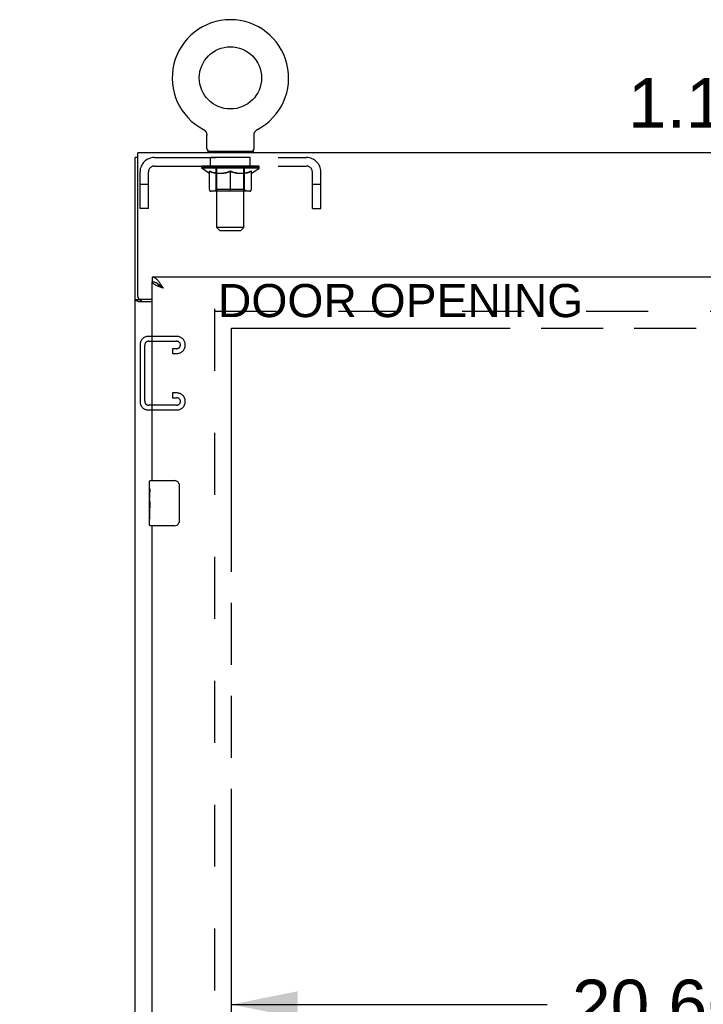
# Model space of a CAD drawing. Header units: inches. Extents: x 0 to 249, y 0 to 161.
# Tile 20 of 22: x 185 to 200, y 100 to 122. Entities that reach past the tile are written whole.
import ezdxf

# ---------------------------------------------------------------- set-up
doc = ezdxf.new("R2010")
doc.units = ezdxf.units.IN
doc.header["$LTSCALE"] = 13.713587
doc.header["$MEASUREMENT"] = 0
doc.linetypes.add('HIDDEN', pattern=[0.2, 0.1, -0.1])
doc.linetypes.add('PHANTOM', pattern=[0.8, 0.45, -0.05, 0.1, -0.05, 0.1, -0.05])
doc.layers.get('0').update_dxf_attribs({"linetype": 'CONTINUOUS'})
for name, color, linetype in [('02___PRT_ALL_AXES', 7, 'CONTINUOUS'), ('AVAILABLE_DOOR_SPACE', 7, 'CONTINUOUS'), ('DEFAULT_2', 8, 'HIDDEN'), ('DIMENSIONS', 7, 'CONTINUOUS')]:
    doc.layers.add(name, color=color, linetype=linetype)
doc.styles.get("Standard").update_dxf_attribs({"font": 'arial.ttf'})
doc.dimstyles.new('DIMSTYLE_1', dxfattribs={"dimtxt": 1.10002, "dimasz": 1.466694, "dimexe": 0.09, "dimexo": 0.07, "dimgap": 0.0375, "dimtad": 0, "dimtih": 1, "dimtoh": 1, "dimzin": 4, "dimdsep": 46, "dimtxsty": 'Standard', "dimblk": '_FILLED', "dimblk1": '_FILLED', "dimblk2": '_FILLED', "dimcen": 0.09, "dimazin": 1, "dimtfac": 1, "dimtdec": 3, "dimtofl": 0, "dimtmove": 0, "dimatfit": 3, "dimldrblk": '_FILLED', "dimfxl": 1, "dimtolj": 1, "dimtzin": 4, "dimarcsym": 0})

# ---------------------------------------------------------------- blocks, each defined once
blk = doc.blocks.new('_FILLED')
at = {"color": 0, "linetype": 'ByBlock'}
blk.add_solid([(0, 0), (-1, 0.2), (-1, -0.2)], dxfattribs=at)
blk = doc.blocks.new('*D15')
at = {"layer": 'DIMENSIONS', "color": 2, "linetype": 'Continuous'}
for p, q in [((187.473, 97.396), (184.539, 97.396)), ((189.223, 97.396), (191.809, 97.396))]:
    blk.add_line(p, q, dxfattribs=at)
at = {"layer": 'DIMENSIONS', "color": 2, "linetype": 'Continuous', "xscale": 1.4666938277, "yscale": 1.4666938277, "zscale": 1.4666938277}
blk.add_blockref('_FILLED', (187.473, 97.396), dxfattribs=at)
at = {"layer": 'DIMENSIONS', "color": 2, "linetype": 'Continuous', "xscale": 1.4666938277, "yscale": 1.4666938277, "zscale": 1.4666938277, "rotation": 180}
blk.add_blockref('_FILLED', (189.223, 97.396), dxfattribs=at)
at = {"layer": 'DIMENSIONS', "color": 2, "linetype": 'Continuous', "insert": (192.359, 97.946), "char_height": 1.1, "width": 2.98927, "attachment_point": 1, "line_spacing_factor": 0.9}
blk.add_mtext('1.75', dxfattribs=at)
blk = doc.blocks.new('*D21')
at = {"layer": 'DIMENSIONS', "color": 2, "linetype": 'Continuous'}
for p, q in [((202.822, 114.757), (202.822, 85.732)), ((202.822, 54.507), (202.822, 81.882))]:
    blk.add_line(p, q, dxfattribs=at)
at = {"layer": 'DIMENSIONS', "color": 2, "linetype": 'Continuous', "xscale": 1.4666938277, "yscale": 1.4666938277, "zscale": 1.4666938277}
for p, rotation in [((202.822, 114.757), 90), ((202.822, 54.507), 270)]:
    blk.add_blockref('_FILLED', p, dxfattribs=dict(at, rotation=rotation))
at = {"layer": 'DIMENSIONS', "color": 2, "linetype": 'Continuous', "insert": (202.822, 85.182), "char_height": 1.1, "width": 3.84394, "attachment_point": 2, "line_spacing_factor": 0.9}
blk.add_mtext('60.25\\Ptyp.', dxfattribs=at)
blk = doc.blocks.new('*D26')
at = {"layer": 'DIMENSIONS', "color": 2, "linetype": 'Continuous'}
for p, q in [((189.223, 99.792), (196.211, 99.792)), ((209.879, 99.792), (201.155, 99.792))]:
    blk.add_line(p, q, dxfattribs=at)
at = {"layer": 'DIMENSIONS', "color": 2, "linetype": 'Continuous', "xscale": 1.4666938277, "yscale": 1.4666938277, "zscale": 1.4666938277, "rotation": 180}
blk.add_blockref('_FILLED', (189.223, 99.792), dxfattribs=at)
at = {"layer": 'DIMENSIONS', "color": 2, "linetype": 'Continuous', "xscale": 1.4666938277, "yscale": 1.4666938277, "zscale": 1.4666938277}
blk.add_blockref('_FILLED', (209.879, 99.792), dxfattribs=at)
at = {"layer": 'DIMENSIONS', "color": 2, "linetype": 'Continuous', "insert": (198.683, 100.342), "char_height": 1.1, "width": 3.84394, "attachment_point": 2, "line_spacing_factor": 0.9}
blk.add_mtext('20.66', dxfattribs=at)
blk = doc.blocks.new('*D29')
at = {"layer": 'DIMENSIONS', "color": 2, "linetype": 'Continuous'}
for p, q in [((202.822, 119.736), (201.538, 119.736)), ((202.822, 115.882), (202.822, 119.736)), ((202.822, 114.757), (202.822, 111.824))]:
    blk.add_line(p, q, dxfattribs=at)
at = {"layer": 'DIMENSIONS', "color": 2, "linetype": 'Continuous', "xscale": 1.4666938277, "yscale": 1.4666938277, "zscale": 1.4666938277}
for p, rotation in [((202.822, 115.882), 270), ((202.822, 114.757), 90)]:
    blk.add_blockref('_FILLED', p, dxfattribs=dict(at, rotation=rotation))
at = {"layer": 'DIMENSIONS', "color": 2, "linetype": 'Continuous', "insert": (200.988, 120.286), "char_height": 1.1, "width": 2.98927, "attachment_point": 3, "line_spacing_factor": 0.9}
blk.add_mtext('1.13', dxfattribs=at)

msp = doc.modelspace()

# ---------------------------------------------------------------- linework, layer by layer
at = {"color": 7, "linetype": 'Continuous'}
for p, q in [((188.602, 119.151), (188.602, 119.151)), ((188.602, 119.151), (188.607, 119.148)), ((188.605, 119.149), (188.603, 119.15)), ((188.607, 119.148), (188.611, 119.146)), ((188.611, 119.146), (188.615, 119.143)), ((188.615, 119.143), (188.62, 119.14)), ((188.62, 119.14), (188.624, 119.137)), ((189.78, 119.137), (189.784, 119.14)), ((189.784, 119.14), (189.788, 119.143)), ((189.788, 119.143), (189.792, 119.146)), ((189.792, 119.146), (189.797, 119.148)), ((189.792, 119.146), (189.794, 119.146)), ((189.797, 119.148), (189.801, 119.151)), ((189.8, 119.15), (189.798, 119.149)), ((188.624, 119.137), (188.628, 119.133)), ((188.628, 119.133), (188.632, 119.13)), ((188.632, 119.13), (188.636, 119.126)), ((188.636, 119.126), (188.639, 119.122)), ((188.639, 119.123), (188.643, 119.119)), ((188.643, 119.119), (188.646, 119.115)), ((188.646, 119.115), (188.649, 119.111)), ((188.649, 119.111), (188.653, 119.106)), ((188.652, 119.106), (188.655, 119.102)), ((188.655, 119.102), (188.658, 119.098)), ((188.658, 119.098), (188.661, 119.093)), ((188.661, 119.093), (188.663, 119.088)), ((188.663, 119.088), (188.666, 119.084)), ((188.666, 119.084), (188.668, 119.079)), ((188.668, 119.079), (188.67, 119.074)), ((188.67, 119.074), (188.671, 119.069)), ((188.671, 119.069), (188.673, 119.064)), ((188.673, 119.064), (188.674, 119.059)), ((188.674, 119.059), (188.675, 119.054)), ((188.675, 119.054), (188.676, 119.049)), ((188.676, 119.049), (188.677, 119.044)), ((188.678, 119.038), (188.678, 119.033)), ((188.679, 119.028), (188.679, 119.024)), ((188.679, 118.731), (188.679, 119.024)), ((189.725, 118.731), (189.725, 119.024)), ((189.726, 119.044), (189.727, 119.049)), ((189.726, 119.038), (189.726, 119.044)), ((189.727, 119.049), (189.728, 119.054)), ((189.728, 119.054), (189.729, 119.059)), ((189.729, 119.059), (189.731, 119.064)), ((189.731, 119.064), (189.732, 119.069)), ((189.732, 119.069), (189.734, 119.074)), ((189.734, 119.074), (189.736, 119.079)), ((189.736, 119.079), (189.738, 119.084)), ((189.738, 119.084), (189.74, 119.088)), ((189.74, 119.088), (189.743, 119.093)), ((189.743, 119.093), (189.745, 119.098)), ((189.745, 119.098), (189.748, 119.102)), ((189.748, 119.102), (189.751, 119.106)), ((189.751, 119.106), (189.754, 119.111)), ((189.754, 119.111), (189.757, 119.115)), ((189.757, 119.115), (189.761, 119.119)), ((189.761, 119.119), (189.764, 119.123)), ((189.764, 119.122), (189.768, 119.126)), ((189.768, 119.126), (189.772, 119.13)), ((189.772, 119.13), (189.776, 119.133)), ((189.776, 119.133), (189.78, 119.137)), ((187.15, 118.528), (187.098, 118.528)), ((188.702, 118.662), (188.702, 118.632)), ((189.702, 118.662), (188.702, 118.662)), ((189.702, 118.662), (189.702, 118.632)), ((187.473, 115.882), (187.473, 115.778)), ((187.596, 115.736), (187.586, 115.743)), ((187.202, 115.38), (187.098, 115.38)), ((187.202, 115.392), (187.202, 115.38)), ((187.413, 111.221), (187.413, 111.367)), ((187.428, 111.382), (187.968, 111.382)), ((188.068, 111.282), (188.068, 110.482)), ((187.413, 110.964), (187.413, 110.997)), ((187.413, 110.767), (187.413, 110.798)), ((187.413, 110.397), (187.413, 110.536)), ((187.968, 110.382), (187.428, 110.382))]:
    msp.add_line(p, q, dxfattribs=at)
at = {"color": 3, "linetype": 'Continuous'}
for p, q in [((187.098, 46.736), (187.098, 118.528)), ((187.15, 115.452), (187.15, 118.632)), ((235.046, 118.632), (187.15, 118.632)), ((211.004, 115.882), (187.473, 115.882)), ((187.473, 111.382), (187.473, 115.778)), ((187.473, 115.34), (187.168, 115.34)), ((187.21, 115.392), (187.473, 115.392)), ((187.473, 85.132), (187.473, 110.382))]:
    msp.add_line(p, q, dxfattribs=at)
at = {"color": 7, "linetype": 'Continuous'}
for points in [[(188.677, 119.044), (188.678, 119.039), (188.678, 119.033), (188.679, 119.028)], [(189.725, 119.024), (189.725, 119.028), (189.725, 119.033), (189.726, 119.038)], [(189.725, 119.024), (189.725, 119.028), (189.725, 119.033)], [(187.586, 115.743), (187.575, 115.749), (187.565, 115.754), (187.555, 115.759), (187.545, 115.763), (187.534, 115.767), (187.524, 115.77), (187.514, 115.773), (187.504, 115.775), (187.493, 115.777), (187.483, 115.778), (187.473, 115.778)], [(187.719, 115.636), (187.708, 115.643), (187.697, 115.65), (187.686, 115.657), (187.675, 115.664), (187.665, 115.671), (187.655, 115.678), (187.645, 115.685), (187.636, 115.692), (187.627, 115.7), (187.618, 115.707), (187.611, 115.714), (187.604, 115.721), (187.598, 115.728), (187.592, 115.735), (187.589, 115.741)], [(187.719, 115.636), (187.709, 115.645), (187.699, 115.654), (187.688, 115.663), (187.678, 115.672), (187.668, 115.681), (187.658, 115.69), (187.647, 115.699), (187.637, 115.707), (187.627, 115.715), (187.617, 115.722), (187.606, 115.729), (187.596, 115.736)], [(187.218, 115.365), (187.215, 115.366), (187.213, 115.367), (187.211, 115.369), (187.208, 115.37), (187.207, 115.372), (187.205, 115.373), (187.204, 115.374), (187.203, 115.376), (187.202, 115.377), (187.202, 115.379), (187.202, 115.38)], [(187.242, 115.34), (187.242, 115.342), (187.242, 115.343), (187.241, 115.345), (187.241, 115.347), (187.24, 115.349), (187.239, 115.35), (187.238, 115.352), (187.236, 115.353), (187.235, 115.355), (187.233, 115.356), (187.231, 115.358), (187.229, 115.359), (187.227, 115.36), (187.225, 115.361), (187.222, 115.363), (187.218, 115.365)], [(188.061, 111.318), (188.063, 111.313), (188.065, 111.307), (188.066, 111.301), (188.067, 111.295), (188.067, 111.288), (188.068, 111.282)], [(188.068, 110.482), (188.067, 110.476), (188.067, 110.47), (188.066, 110.463), (188.065, 110.457), (188.063, 110.452), (188.061, 110.446)]]:
    msp.add_lwpolyline(points, dxfattribs=at)
at = {"color": 3, "linetype": 'Continuous'}
for points in [[(187.627, 115.772), (187.617, 115.786), (187.606, 115.798), (187.596, 115.81), (187.586, 115.821), (187.575, 115.831), (187.565, 115.84), (187.555, 115.849), (187.545, 115.857), (187.534, 115.863), (187.524, 115.869), (187.514, 115.874), (187.504, 115.877), (187.493, 115.88), (187.483, 115.882), (187.473, 115.882)], [(187.582, 115.689), (187.569, 115.695), (187.557, 115.701), (187.545, 115.707), (187.534, 115.713), (187.524, 115.719), (187.514, 115.725), (187.506, 115.731), (187.498, 115.736), (187.492, 115.742), (187.486, 115.748), (187.481, 115.754), (187.477, 115.76), (187.475, 115.766), (187.473, 115.772), (187.473, 115.778)], [(187.719, 115.636), (187.687, 115.647), (187.671, 115.653), (187.655, 115.659), (187.64, 115.665), (187.625, 115.671), (187.61, 115.677), (187.596, 115.683), (187.582, 115.689)], [(187.719, 115.636), (187.709, 115.652), (187.699, 115.668), (187.688, 115.684), (187.678, 115.699), (187.668, 115.715), (187.658, 115.73), (187.647, 115.745), (187.637, 115.759), (187.627, 115.772)], [(187.168, 115.34), (187.166, 115.341), (187.163, 115.343), (187.16, 115.344), (187.157, 115.346), (187.153, 115.347), (187.15, 115.349), (187.146, 115.35), (187.141, 115.351), (187.137, 115.353), (187.133, 115.354), (187.129, 115.356), (187.125, 115.357), (187.122, 115.358), (187.118, 115.36), (187.115, 115.361), (187.112, 115.362), (187.11, 115.364), (187.107, 115.366), (187.105, 115.367), (187.103, 115.369), (187.101, 115.371), (187.1, 115.372), (187.099, 115.374), (187.098, 115.376), (187.098, 115.378), (187.098, 115.38)]]:
    msp.add_lwpolyline(points, dxfattribs=at)
at = {"color": 7, "linetype": 'Continuous'}
msp.add_circle((189.202, 120.29), 0.688, dxfattribs=at)
for centre, radius, start, end in [((189.202, 120.29), 1.288, 297.7005, 242.2995), ((188.748, 118.731), 0.069, 180, 270), ((189.656, 118.731), 0.069, 270, 360), ((187.428, 111.367), 0.015, 90, 180), ((187.968, 111.282), 0.1, 21.1999, 90), ((187.968, 110.482), 0.1, 270, 338.7946), ((187.428, 110.397), 0.015, 180, 270)]:
    msp.add_arc(centre, radius, start, end, dxfattribs=at)
at = {"color": 3, "linetype": 'Continuous'}
msp.add_arc((187.21, 115.452), 0.06, 180, 270, dxfattribs=at)
at = {"layer": '02___PRT_ALL_AXES', "color": 8, "linetype": 'HIDDEN'}
for p, q in [((188.764, 118.341), (188.764, 118.528)), ((189.639, 118.528), (188.764, 118.528)), ((189.639, 118.341), (189.639, 118.528)), ((189.639, 118.341), (188.764, 118.341))]:
    msp.add_line(p, q, dxfattribs=at)
at = {"layer": '02___PRT_ALL_AXES', "color": 7, "linetype": 'Continuous'}
for p, q in [((187.413, 111.221), (187.413, 111.367)), ((187.413, 110.964), (187.413, 111.221)), ((187.418, 111.165), (187.413, 111.165)), ((187.42, 110.997), (187.42, 111.134)), ((187.413, 110.997), (187.42, 110.997)), ((187.413, 110.397), (187.413, 110.961)), ((187.414, 110.934), (187.413, 110.934)), ((187.413, 110.803), (187.419, 110.803)), ((187.413, 110.767), (187.42, 110.767)), ((187.413, 110.704), (187.42, 110.704)), ((187.42, 110.536), (187.42, 110.767)), ((187.413, 110.536), (187.42, 110.536))]:
    msp.add_line(p, q, dxfattribs=at)
for points in [[(187.413, 111.221), (187.413, 111.218), (187.413, 111.213), (187.414, 111.208), (187.415, 111.194)], [(187.415, 111.194), (187.416, 111.187), (187.417, 111.179), (187.418, 111.17)], [(187.418, 111.17), (187.419, 111.161), (187.419, 111.152), (187.42, 111.143), (187.42, 111.134)], [(187.413, 110.964), (187.413, 110.955), (187.413, 110.946), (187.414, 110.936)], [(187.414, 110.936), (187.417, 110.903), (187.418, 110.891), (187.419, 110.878), (187.419, 110.866), (187.42, 110.853), (187.42, 110.84), (187.42, 110.827), (187.419, 110.814), (187.419, 110.802), (187.418, 110.79), (187.417, 110.778)]]:
    msp.add_lwpolyline(points, dxfattribs=at)
msp.add_ellipse((187.676, 110.798), major_axis=(0.263, 0), ratio=0.432808, start_param=-3.141593, end_param=-2.961605, dxfattribs=at)
at = {"layer": 'AVAILABLE_DOOR_SPACE', "color": 4, "linetype": 'PHANTOM'}
for p, q in [((189.223, 54.507), (189.223, 114.757)), ((189.223, 114.757), (209.879, 114.757))]:
    msp.add_line(p, q, dxfattribs=at)
at = {"layer": 'DEFAULT_2', "color": 8, "linetype": 'HIDDEN'}
for p, q in [((188.602, 119.151), (188.602, 119.151)), ((188.61, 119.146), (188.611, 119.146)), ((189.801, 119.151), (189.801, 119.151)), ((189.802, 119.151), (189.801, 119.151)), ((187.519, 118.528), (190.885, 118.528)), ((188.889, 118.662), (188.889, 118.632)), ((188.902, 116.981), (188.902, 118.628)), ((189.502, 116.981), (189.502, 118.628)), ((189.514, 118.662), (189.514, 118.632)), ((187.519, 118.341), (190.885, 118.341)), ((188.568, 118.294), (188.568, 118.341)), ((188.728, 118.183), (188.568, 118.294)), ((189.835, 118.294), (188.568, 118.294)), ((188.578, 118.334), (188.578, 118.341)), ((188.587, 118.331), (188.587, 118.334)), ((188.587, 118.331), (189.817, 118.331)), ((188.596, 118.331), (188.596, 118.334)), ((188.597, 118.331), (188.597, 118.334)), ((188.607, 118.334), (188.607, 118.341)), ((188.623, 118.331), (188.623, 118.334)), ((188.625, 118.331), (188.625, 118.334)), ((188.653, 118.334), (188.653, 118.341)), ((188.668, 118.331), (188.668, 118.334)), ((188.671, 118.331), (188.671, 118.334)), ((188.875, 118.334), (188.673, 118.334)), ((188.717, 118.334), (188.717, 118.341)), ((188.718, 118.331), (188.718, 118.334)), ((188.719, 118.331), (188.719, 118.334)), ((188.722, 118.331), (188.722, 118.334)), ((188.729, 118.331), (188.729, 118.334)), ((188.729, 118.331), (188.729, 118.334)), ((188.732, 118.331), (188.732, 118.334)), ((188.736, 118.331), (188.736, 118.335)), ((188.74, 118.331), (188.74, 118.334)), ((188.754, 118.331), (188.754, 118.334)), ((188.772, 118.331), (188.772, 118.334)), ((188.773, 118.331), (188.773, 118.337)), ((188.793, 118.331), (188.793, 118.334)), ((188.793, 118.331), (188.793, 118.334)), ((188.795, 118.334), (188.795, 118.341)), ((188.804, 118.331), (188.804, 118.334)), ((188.809, 118.331), (188.809, 118.334)), ((188.818, 118.331), (188.818, 118.334)), ((188.829, 118.331), (188.829, 118.338)), ((188.845, 118.331), (188.845, 118.334)), ((188.848, 118.331), (188.848, 118.334)), ((188.875, 118.331), (188.875, 118.334)), ((188.942, 118.334), (188.88, 118.334)), ((188.885, 118.334), (188.885, 118.341)), ((188.889, 117.823), (188.889, 118.291)), ((188.892, 118.331), (188.892, 118.334)), ((188.897, 118.331), (188.897, 118.334)), ((188.903, 118.331), (188.903, 118.339)), ((188.907, 118.331), (188.907, 118.334)), ((188.918, 118.331), (188.918, 118.334)), ((188.942, 118.331), (188.942, 118.334)), ((189.017, 118.334), (188.958, 118.334)), ((188.978, 118.331), (188.978, 118.334)), ((188.985, 118.334), (188.985, 118.341)), ((188.989, 118.331), (188.989, 118.334)), ((188.991, 118.331), (188.991, 118.34)), ((188.994, 118.331), (188.994, 118.334)), ((189.001, 118.331), (189.001, 118.334)), ((189.017, 118.331), (189.017, 118.334)), ((189.097, 118.334), (189.043, 118.334)), ((189.056, 118.331), (189.056, 118.334)), ((189.087, 118.334), (189.165, 118.339)), ((189.092, 118.334), (189.092, 118.341)), ((189.092, 118.334), (189.092, 118.341)), ((189.092, 118.341), (189.092, 118.341)), ((189.092, 118.331), (189.092, 118.334)), ((189.096, 118.331), (189.096, 118.335)), ((189.097, 118.331), (189.097, 118.334)), ((189.098, 118.331), (189.098, 118.334)), ((189.133, 118.334), (189.197, 118.334)), ((189.138, 118.331), (189.138, 118.334)), ((189.144, 118.334), (189.144, 118.338)), ((189.165, 118.334), (189.165, 118.339)), ((189.181, 118.331), (189.181, 118.334)), ((189.199, 118.334), (189.199, 118.334)), ((189.199, 118.331), (189.199, 118.334)), ((189.199, 118.331), (189.199, 118.334)), ((189.202, 118.334), (189.202, 118.341)), ((189.202, 118.341), (189.316, 118.334)), ((189.204, 118.331), (189.204, 118.334)), ((189.204, 118.331), (189.204, 118.334)), ((189.204, 118.334), (189.204, 118.334)), ((189.223, 118.331), (189.223, 118.334)), ((189.223, 118.334), (189.271, 118.334)), ((189.265, 118.331), (189.265, 118.334)), ((189.306, 118.331), (189.306, 118.334)), ((189.306, 118.331), (189.306, 118.334)), ((189.306, 118.334), (189.361, 118.334)), ((189.307, 118.331), (189.307, 118.335)), ((189.311, 118.334), (189.311, 118.341)), ((189.311, 118.341), (189.312, 118.341)), ((189.311, 118.331), (189.311, 118.334)), ((189.312, 118.334), (189.312, 118.341)), ((189.348, 118.331), (189.348, 118.334)), ((189.387, 118.331), (189.387, 118.334)), ((189.387, 118.334), (189.446, 118.334)), ((189.402, 118.331), (189.402, 118.334)), ((189.41, 118.331), (189.41, 118.334)), ((189.412, 118.331), (189.412, 118.34)), ((189.415, 118.331), (189.415, 118.334)), ((189.418, 118.334), (189.418, 118.341)), ((189.426, 118.331), (189.426, 118.334)), ((189.462, 118.331), (189.462, 118.334)), ((189.462, 118.334), (189.524, 118.334)), ((189.486, 118.331), (189.486, 118.334)), ((189.497, 118.331), (189.497, 118.334)), ((189.501, 118.331), (189.501, 118.339)), ((189.507, 118.331), (189.507, 118.334)), ((189.512, 118.331), (189.512, 118.334)), ((189.514, 117.823), (189.514, 118.291)), ((189.518, 118.334), (189.518, 118.341)), ((189.529, 118.331), (189.529, 118.334)), ((189.529, 118.334), (189.73, 118.334)), ((189.556, 118.331), (189.556, 118.334)), ((189.559, 118.331), (189.559, 118.334)), ((189.574, 118.331), (189.574, 118.338)), ((189.586, 118.331), (189.586, 118.334)), ((189.595, 118.331), (189.595, 118.334)), ((189.599, 118.331), (189.599, 118.334)), ((189.609, 118.334), (189.609, 118.341)), ((189.61, 118.331), (189.61, 118.334)), ((189.61, 118.331), (189.61, 118.334)), ((189.631, 118.331), (189.631, 118.337)), ((189.631, 118.331), (189.631, 118.334)), ((189.649, 118.331), (189.649, 118.334)), ((189.663, 118.331), (189.663, 118.334)), ((189.668, 118.331), (189.668, 118.335)), ((189.671, 118.331), (189.671, 118.334)), ((189.675, 118.331), (189.675, 118.334)), ((189.675, 118.331), (189.675, 118.334)), ((189.676, 118.183), (189.835, 118.294)), ((189.682, 118.331), (189.682, 118.334)), ((189.685, 118.331), (189.685, 118.334)), ((189.685, 118.331), (189.685, 118.334)), ((189.687, 118.334), (189.687, 118.341)), ((189.733, 118.331), (189.733, 118.334)), ((189.736, 118.331), (189.736, 118.334)), ((189.75, 118.334), (189.75, 118.341)), ((189.779, 118.331), (189.779, 118.334)), ((189.781, 118.331), (189.781, 118.334)), ((189.797, 118.334), (189.797, 118.341)), ((189.807, 118.331), (189.807, 118.334)), ((189.808, 118.331), (189.808, 118.334)), ((189.817, 118.331), (189.817, 118.334)), ((189.825, 118.334), (189.825, 118.341)), ((189.835, 118.294), (189.835, 118.341)), ((187.202, 117.403), (187.202, 118.211)), ((187.389, 117.403), (187.389, 118.211)), ((188.728, 118.183), (188.738, 118.183)), ((188.738, 117.82), (188.738, 118.226)), ((188.881, 118.183), (189.06, 118.183)), ((189.202, 117.783), (189.202, 118.227)), ((189.343, 118.183), (189.523, 118.183)), ((189.665, 117.82), (189.665, 118.226)), ((189.665, 118.183), (189.676, 118.183)), ((191.015, 117.403), (191.015, 118.211)), ((191.202, 117.403), (191.202, 118.211)), ((187.389, 117.933), (187.202, 117.933)), ((191.202, 117.933), (191.015, 117.933)), ((189.628, 117.783), (188.775, 117.783)), ((188.889, 117.823), (188.849, 117.783)), ((189.514, 117.823), (188.889, 117.823)), ((189.514, 117.823), (189.554, 117.783)), ((187.389, 117.403), (187.202, 117.403)), ((191.015, 117.403), (191.202, 117.403)), ((188.971, 116.912), (188.902, 116.981)), ((189.502, 116.981), (188.902, 116.981)), ((189.433, 116.912), (189.502, 116.981)), ((188.971, 116.912), (189.433, 116.912)), ((188.848, 115.184), (188.848, 54.08)), ((188.848, 115.132), (233.348, 115.132)), ((188.022, 114.57), (187.382, 114.57)), ((187.202, 114.39), (187.202, 113.125)), ((187.306, 113.139), (187.306, 114.376)), ((187.396, 114.466), (188.008, 114.466)), ((188.202, 114.375), (188.202, 114.39)), ((187.92, 114.299), (187.92, 114.195)), ((188.008, 114.299), (187.92, 114.299)), ((187.92, 114.195), (188.022, 114.195)), ((187.92, 113.32), (187.92, 113.216)), ((188.022, 113.32), (187.92, 113.32)), ((188.008, 113.049), (187.396, 113.049)), ((187.92, 113.216), (188.008, 113.216)), ((188.202, 113.125), (188.202, 113.14)), ((187.382, 112.945), (188.022, 112.945))]:
    msp.add_line(p, q, dxfattribs=at)
for points in [[(188.888, 118.183), (188.863, 118.187), (188.839, 118.193), (188.814, 118.2), (188.789, 118.207), (188.764, 118.216), (188.738, 118.226)], [(188.738, 118.225), (188.763, 118.216), (188.787, 118.207), (188.811, 118.2), (188.834, 118.193), (188.857, 118.187), (188.881, 118.183)], [(189.202, 118.227), (189.176, 118.216), (189.15, 118.207), (189.125, 118.2), (189.1, 118.193), (189.075, 118.187), (189.051, 118.183)], [(189.06, 118.183), (189.084, 118.187), (189.107, 118.193), (189.13, 118.2), (189.154, 118.207), (189.178, 118.215), (189.202, 118.225)], [(189.353, 118.183), (189.328, 118.187), (189.303, 118.193), (189.278, 118.2), (189.253, 118.208), (189.227, 118.217), (189.202, 118.227)], [(189.202, 118.225), (189.226, 118.215), (189.25, 118.207), (189.274, 118.199), (189.297, 118.193), (189.32, 118.187), (189.343, 118.183)], [(189.665, 118.226), (189.639, 118.216), (189.614, 118.207), (189.589, 118.199), (189.564, 118.193), (189.54, 118.187), (189.515, 118.183)], [(189.523, 118.183), (189.546, 118.187), (189.57, 118.193), (189.593, 118.2), (189.617, 118.207), (189.641, 118.216), (189.665, 118.225)]]:
    msp.add_lwpolyline(points, dxfattribs=at)
for centre, radius, start, end in [((187.519, 118.211), 0.317, 90, 180), ((188.867, 118.628), 0.0345, 0, 90), ((189.536, 118.628), 0.0345, 90, 180), ((190.885, 118.211), 0.317, 0, 90), ((187.519, 118.211), 0.13, 90, 180), ((188.849, 118.291), 0.0398, 0, 90), ((189.554, 118.291), 0.0398, 90, 180), ((190.885, 118.211), 0.13, 0, 90), ((188.775, 117.82), 0.0371, 180, 270), ((189.628, 117.82), 0.0371, 270, 360), ((187.382, 114.39), 0.18, 90, 180), ((188.022, 114.39), 0.18, 0, 90), ((187.396, 114.376), 0.09, 90, 180), ((188.008, 114.376), 0.09, 0, 90), ((188.008, 114.389), 0.09, 270, 351.7808), ((188.022, 114.375), 0.18, 270, 360), ((188.022, 113.14), 0.18, 0, 90), ((187.382, 113.125), 0.18, 180, 270), ((187.396, 113.139), 0.09, 180, 270), ((188.008, 113.126), 0.09, 0, 90), ((188.008, 113.139), 0.09, 270, 351.7808), ((188.022, 113.125), 0.18, 270, 360)]:
    msp.add_arc(centre, radius, start, end, dxfattribs=at)
for centre, major_axis, ratio, start_param, end_param in [((188.549, 118.329), (0.198, 0), 0.060556, 0.430652, 1.470503), ((189.202, 118.341), (0.633, 0.007), 0.05963, 2.96643, 3.140963), ((189.202, 118.341), (0.633, 0), 0.060556, -3.141593, -2.96706), ((188.549, 118.322), (0.198, 0.002), 0.05963, 1.376596, 1.469874), ((188.524, 118.329), (0.198, 0.002), 0.05963, 0.25549, 1.295341), ((188.593, 118.329), (0.198, -0.002), 0.05963, 0.605815, 1.645666), ((189.202, 118.341), (0.633, 0.013), 0.05688, 2.791345, 2.965878), ((189.202, 118.341), (0.633, -0.007), 0.05963, -2.96643, -2.791898), ((188.593, 118.322), (0.198, 0), 0.060556, 1.551758, 1.645036), ((188.524, 118.322), (0.198, 0.004), 0.05688, 1.20151, 1.294789), ((188.594, 118.325), (0.164, 0.002), 0.05963, 1.065228, 1.614276), ((188.574, 118.325), (0.164, 0.003), 0.05688, 0.890143, 1.43919), ((188.632, 118.325), (0.164, 0), 0.060556, 1.240391, 1.789438), ((188.521, 118.329), (0.198, 0.004), 0.05688, 0.080405, 1.120256), ((188.655, 118.329), (0.198, -0.004), 0.05688, 0.7809, 1.820751), ((189.202, 118.341), (0.633, 0.019), 0.052395, 2.616403, 2.790936), ((189.202, 118.341), (0.633, -0.013), 0.05688, -2.791345, -2.616812), ((188.655, 118.322), (0.198, -0.002), 0.05963, 1.72692, 1.820198), ((188.521, 118.322), (0.198, 0.006), 0.052395, 1.026568, 1.119847), ((188.574, 118.325), (0.164, 0.005), 0.052395, 0.715201, 1.264248), ((188.688, 118.325), (0.164, -0.002), 0.05963, 1.415553, 1.9646), ((188.735, 118.329), (0.198, -0.006), 0.052395, 0.955842, 1.995693), ((189.202, 118.341), (0.633, 0.025), 0.046319, 2.441654, 2.616187), ((189.202, 118.341), (0.633, -0.019), 0.052395, -2.616403, -2.44187), ((188.538, 118.329), (0.198, 0.006), 0.052395, -0.094537, 0.945314), ((188.735, 118.322), (0.198, -0.004), 0.05688, 1.902006, 1.995284), ((188.538, 118.322), (0.198, 0.008), 0.046319, 0.851819, 0.945098), ((188.592, 118.325), (0.164, 0.006), 0.046319, 0.540452, 1.089499), ((188.759, 118.325), (0.164, -0.003), 0.05688, 1.590638, 2.139686), ((188.828, 118.329), (0.198, -0.008), 0.046319, 1.130591, 2.170442), ((189.202, 118.341), (0.633, 0.029), 0.038841, 2.267123, 2.441656), ((189.202, 118.341), (0.633, -0.025), 0.046319, -2.441654, -2.267121), ((188.575, 118.329), (0.198, 0.008), 0.046319, -0.269286, 0.770565), ((188.828, 118.322), (0.198, -0.006), 0.052395, 2.076947, 2.170226), ((188.575, 118.322), (0.198, 0.009), 0.038841, 0.677289, 0.770567), ((188.629, 118.325), (0.164, 0.008), 0.038841, 0.365921, 0.914969), ((188.843, 118.325), (0.164, -0.005), 0.052395, 1.76558, 2.314627), ((188.933, 118.329), (0.198, -0.009), 0.038841, 1.305122, 2.344973), ((189.202, 118.341), (0.633, 0.033), 0.030195, 2.09281, 2.267343), ((189.202, 118.341), (0.633, -0.029), 0.038841, -2.267123, -2.092591), ((188.631, 118.329), (0.198, 0.009), 0.038841, -0.443817, 0.596034), ((188.933, 118.322), (0.198, -0.008), 0.046319, 2.251696, 2.344975), ((188.631, 118.322), (0.198, 0.01), 0.030195, 0.502975, 0.596254), ((188.683, 118.325), (0.164, 0.009), 0.030195, 0.191608, 0.740655), ((188.939, 118.325), (0.164, -0.006), 0.046319, 1.940329, 2.489376), ((188.704, 118.329), (0.198, 0.01), 0.030195, -0.61813, 0.421721), ((189.046, 118.329), (0.198, -0.01), 0.030195, 1.479435, 2.519286), ((189.202, 118.341), (0.633, 0.036), 0.020645, 1.918687, 2.09322), ((189.202, 118.341), (0.633, -0.033), 0.030195, -2.09281, -1.918277), ((189.046, 118.322), (0.198, -0.009), 0.038841, 2.426227, 2.519505), ((188.704, 118.322), (0.198, 0.011), 0.020645, 0.328852, 0.422131), ((188.753, 118.325), (0.164, 0.009), 0.020645, 0.017485, 0.566532), ((189.042, 118.325), (0.164, -0.008), 0.038841, 2.11486, 2.663907), ((188.793, 118.329), (0.198, 0.011), 0.020645, -0.792253, 0.247598), ((189.164, 118.329), (0.198, -0.011), 0.020645, 1.653558, 2.693409), ((189.202, 118.341), (0.633, 0.038), 0.010478, 1.744704, 1.919237), ((189.202, 118.341), (0.633, -0.036), 0.020645, -1.918687, -1.744154), ((189.164, 118.322), (0.198, -0.01), 0.030195, 2.60054, 2.693819), ((188.793, 118.322), (0.198, 0.012), 0.010478, 0.154869, 0.248148), ((188.837, 118.325), (0.164, 0.01), 0.010478, 6.126688, 6.675735), ((189.151, 118.325), (0.164, -0.009), 0.030195, 2.289173, 2.83822), ((188.894, 118.329), (0.198, 0.012), 0.010478, -0.966236, -0.000846), ((189.282, 118.329), (0.198, -0.012), 0.010478, 1.827541, 2.867392), ((189.202, 118.341), (0.633, -0.038), 0.010478, -1.744704, -1.570171), ((189.282, 118.322), (0.198, -0.011), 0.020645, 2.774664, 2.867942), ((189.261, 118.325), (0.164, -0.009), 0.020645, 2.463296, 3.012344), ((189.121, 118.329), (0.198, 0.012), 0.010478, 0.274201, 1.314052), ((189.035, 118.325), (0.164, 0.01), 0.010478, -0.000298, 0.504314), ((189.005, 118.322), (0.198, 0.012), 0.010478, 0.192946, 0.399283), ((189.202, 118.341), (0.633, 0.038), 0.010478, -1.578586, -1.396888), ((189.399, 118.322), (0.198, -0.012), 0.010478, 2.948646, 3.041925), ((189.369, 118.325), (0.164, -0.01), 0.010478, 2.637279, 3.142076), ((189.24, 118.329), (0.198, 0.011), 0.020645, 0.448184, 1.488034), ((189.143, 118.325), (0.164, 0.009), 0.020645, 0.129249, 0.678296), ((189.121, 118.322), (0.198, 0.011), 0.020645, 0.273651, 0.366929), ((189.509, 118.329), (0.198, -0.012), 0.010478, -3.140747, -2.175357), ((189.202, 118.341), (0.633, 0.036), 0.020645, -1.397439, -1.222906), ((189.202, 118.341), (0.633, -0.038), 0.010478, 1.222355, 1.396888), ((189.358, 118.329), (0.198, 0.01), 0.030195, 0.622307, 1.662158), ((189.253, 118.325), (0.164, 0.009), 0.030195, 0.303372, 0.852419), ((189.566, 118.325), (0.164, -0.01), 0.010478, 2.749043, 3.29809), ((189.61, 118.329), (0.198, -0.011), 0.020645, 2.893995, 3.933846), ((189.24, 118.322), (0.198, 0.01), 0.030195, 0.447774, 0.541052), ((189.61, 118.322), (0.198, -0.012), 0.010478, 2.893445, 2.986723), ((189.202, 118.341), (0.633, 0.033), 0.030195, -1.223315, -1.048783), ((189.471, 118.329), (0.198, 0.009), 0.038841, 0.79662, 1.836471), ((189.202, 118.341), (0.633, -0.036), 0.020645, 1.048373, 1.222906), ((189.361, 118.325), (0.164, 0.008), 0.038841, 0.477686, 1.026733), ((189.65, 118.325), (0.164, -0.009), 0.020645, 2.57506, 3.124108), ((189.699, 118.329), (0.198, -0.01), 0.030195, 2.719872, 3.759723), ((189.575, 118.329), (0.198, 0.008), 0.046319, 0.971151, 2.011002), ((189.358, 118.322), (0.198, 0.009), 0.038841, 0.622087, 0.715366), ((189.699, 118.322), (0.198, -0.011), 0.020645, 2.719462, 2.812741), ((189.202, 118.341), (0.633, 0.029), 0.038841, -1.049002, -0.874469), ((189.202, 118.341), (0.633, -0.033), 0.030195, 0.87425, 1.048783), ((189.465, 118.325), (0.164, 0.006), 0.046319, 0.652216, 1.201263), ((189.669, 118.329), (0.198, 0.006), 0.052395, 1.1459, 2.185751), ((189.72, 118.325), (0.164, -0.009), 0.030195, 2.400937, 2.949985), ((189.773, 118.329), (0.198, -0.009), 0.038841, 2.545558, 3.585409), ((189.56, 118.325), (0.164, 0.005), 0.052395, 0.826965, 1.376012), ((189.471, 118.322), (0.198, 0.008), 0.046319, 0.796618, 0.889896), ((189.773, 118.322), (0.198, -0.01), 0.030195, 2.545339, 2.638617), ((189.748, 118.329), (0.198, 0.004), 0.05688, 1.320842, 2.360692), ((189.202, 118.341), (0.633, 0.025), 0.046319, -0.874471, -0.699939), ((189.202, 118.341), (0.633, -0.029), 0.038841, 0.699936, 0.874469), ((189.829, 118.329), (0.198, -0.008), 0.046319, 2.371028, 3.410879), ((189.775, 118.325), (0.164, -0.008), 0.038841, 2.226624, 2.775671), ((189.811, 118.329), (0.198, 0.002), 0.05963, 1.495927, 2.535778), ((189.645, 118.325), (0.164, 0.003), 0.05688, 1.001907, 1.550954), ((189.866, 118.329), (0.198, -0.006), 0.052395, 2.196279, 3.23613), ((189.811, 118.325), (0.164, -0.006), 0.046319, 2.052093, 2.601141), ((189.575, 118.322), (0.198, 0.006), 0.052395, 0.971367, 1.064645), ((189.855, 118.329), (0.198, 0), 0.060556, 1.671089, 2.71094), ((189.829, 118.322), (0.198, -0.009), 0.038841, 2.371026, 2.464304), ((189.883, 118.329), (0.198, -0.004), 0.05688, 2.021337, 3.061188), ((189.202, 118.341), (0.633, 0.019), 0.052395, -0.699723, -0.52519), ((189.879, 118.329), (0.198, -0.002), 0.05963, 1.846251, 2.886102), ((189.202, 118.341), (0.633, -0.025), 0.046319, 0.525406, 0.699939), ((189.716, 118.325), (0.164, 0.002), 0.05963, 1.176993, 1.72604), ((189.83, 118.325), (0.164, -0.005), 0.052395, 1.877344, 2.426392), ((189.771, 118.325), (0.164, 0), 0.060556, 1.352155, 1.901202), ((189.829, 118.325), (0.164, -0.003), 0.05688, 1.702402, 2.25145), ((189.809, 118.325), (0.164, -0.002), 0.05963, 1.527317, 2.076364), ((189.669, 118.322), (0.198, 0.004), 0.05688, 1.146309, 1.239587), ((189.866, 118.322), (0.198, -0.008), 0.046319, 2.196495, 2.289773), ((189.202, 118.341), (0.633, 0.013), 0.05688, -0.524781, -0.350248), ((189.202, 118.341), (0.633, -0.019), 0.052395, 0.350657, 0.52519), ((189.748, 118.322), (0.198, 0.002), 0.05963, 1.321394, 1.414673), ((189.883, 118.322), (0.198, -0.006), 0.052395, 2.021746, 2.115024), ((189.202, 118.341), (0.633, 0.007), 0.05963, -0.349695, -0.175162), ((189.202, 118.341), (0.633, -0.013), 0.05688, 0.175715, 0.350248), ((189.811, 118.322), (0.198, 0), 0.060556, 1.496556, 1.589835), ((189.879, 118.322), (0.198, -0.004), 0.05688, 1.846804, 1.940083), ((189.855, 118.322), (0.198, -0.002), 0.05963, 1.671719, 1.764997), ((189.202, 118.341), (0.633, 0), 0.060556, -0.174533, 0), ((189.202, 118.341), (0.633, -0.007), 0.05963, 0.000629, 0.175162)]:
    msp.add_ellipse(centre, major_axis=major_axis, ratio=ratio, start_param=start_param, end_param=end_param, dxfattribs=at)

# ---------------------------------------------------------------- texts
at = {"layer": 'DIMENSIONS', "color": 2, "linetype": 'Continuous', "insert": (192.967, 115.731), "char_height": 0.73335, "width": 8.06954, "attachment_point": 2, "line_spacing_factor": 0.9}
msp.add_mtext('DOOR OPENING', dxfattribs=at)

# ---------------------------------------------------------------- dimensions: what is measured, and where the dimension line sits
at = {"layer": 'DIMENSIONS', "color": 2, "linetype": 'Continuous'}
for base, p1, p2, angle, picture, middle in [((202.821589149, 114.757029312), (187.492739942, 115.882029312), (209.878989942, 114.757029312), 270, '*D29', (199.541224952, 119.729817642)), ((187.473, 97.396), (189.223, 114.757), (187.473, 86.34), 180, '*D15', (193.905, 97.39))]:
    dim = msp.add_linear_dim(base=base, p1=p1, p2=p2, angle=angle, dimstyle='DIMSTYLE_1', dxfattribs=at)
    dim.commit()
    dim.dimension.update_dxf_attribs({"geometry": picture, "text_midpoint": middle, "dimtype": 160})
dim = msp.add_linear_dim(base=(202.822, 114.757), p1=(189.223, 54.507), p2=(189.223, 114.757), angle=90, text='<>\\Ptyp.', dimstyle='DIMSTYLE_1', dxfattribs=at)
dim.commit()
dim.dimension.update_dxf_attribs({"geometry": '*D21', "text_midpoint": (202.822, 83.807), "dimtype": 160})
dim = msp.add_linear_dim(base=(209.879, 99.792), p1=(189.223, 54.507), p2=(209.879, 114.757), dimstyle='DIMSTYLE_1', dxfattribs=at)
dim.commit()
dim.dimension.update_dxf_attribs({"geometry": '*D26', "text_midpoint": (198.668, 99.786), "dimtype": 160})

doc.saveas('drawing.dxf')
